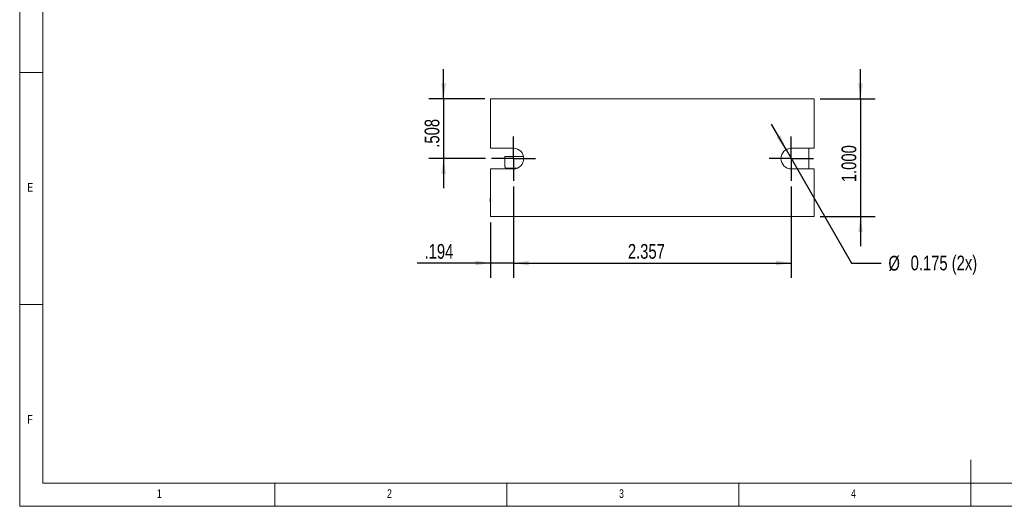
# Model space of a CAD drawing. Header units: inches. Extents: x 0.2 to 16.3, y 0.2 to 11.5.
# Tile 1 of 15: x 0.2 to 8.6, y 0.2 to 4.3. Entities that reach past the tile are written whole.
import ezdxf

# ---------------------------------------------------------------- set-up
doc = ezdxf.new("R2010")
doc.units = ezdxf.units.IN
doc.header["$MEASUREMENT"] = 0
doc.layers.add('FORMAT', color=7, linetype='Continuous')
doc.styles.add('SLDTEXTSTYLE0', font='TXT', dxfattribs={"width": 0.75})
doc.dimstyles.new('SLDDIMSTYLE0', dxfattribs={"dimtxt": 0.125, "dimasz": 0.13, "dimexe": 0, "dimexo": 0.0625, "dimgap": 0.03125, "dimtad": 2, "dimdec": 3, "dimzin": 12, "dimdsep": 46, "dimtxsty": 'Standard', "dimsah": 1, "dimcen": 0.09, "dimadec": 0, "dimazin": 0, "dimtfac": 1, "dimtdec": 3, "dimtofl": 0, "dimtmove": 0, "dimatfit": 3, "dimfxl": 0, "dimtolj": 1, "dimtzin": 12, "dimarcsym": 0})
doc.dimstyles.new('SLDDIMSTYLE1', dxfattribs={"dimtxt": 0.125, "dimasz": 0.13, "dimexe": 0, "dimexo": 0.0625, "dimgap": 0.03125, "dimtad": 2, "dimdec": 3, "dimzin": 12, "dimdsep": 46, "dimtxsty": 'Standard', "dimsah": 1, "dimcen": 0.09, "dimadec": 0, "dimazin": 0, "dimtfac": 1, "dimtdec": 3, "dimtofl": 0, "dimtmove": 0, "dimatfit": 3, "dimfxl": 0, "dimtolj": 1, "dimtzin": 12, "dimarcsym": 0})
doc.dimstyles.new('SLDDIMSTYLE2', dxfattribs={"dimtxt": 0.125, "dimasz": 0.13, "dimexe": 0, "dimexo": 0.0625, "dimgap": 0.03125, "dimtad": 0, "dimtih": 1, "dimtoh": 1, "dimdec": 3, "dimzin": 12, "dimdsep": 46, "dimtxsty": 'Standard', "dimsah": 1, "dimcen": 0.09, "dimadec": 0, "dimazin": 0, "dimtfac": 1, "dimtdec": 3, "dimtmove": 0, "dimatfit": 2, "dimfxl": 0, "dimtolj": 1, "dimtzin": 12, "dimarcsym": 0})
doc.dimstyles.new('SLDDIMSTYLE3', dxfattribs={"dimtxt": 0.125, "dimasz": 0.13, "dimexe": 0, "dimexo": 0.0625, "dimgap": 0.03125, "dimtad": 2, "dimdec": 3, "dimzin": 4, "dimdsep": 46, "dimtxsty": 'Standard', "dimsah": 1, "dimcen": 0.09, "dimadec": 0, "dimazin": 0, "dimtfac": 1, "dimtdec": 3, "dimtofl": 0, "dimtmove": 0, "dimatfit": 3, "dimfxl": 0, "dimtolj": 1, "dimtzin": 12, "dimarcsym": 0})

# ---------------------------------------------------------------- blocks, each defined once
blk = doc.blocks.new('*D14')
at = {"layer": 'FORMAT'}
for p, q in [((3.7937, 3.6545), (3.7937, 3.9045)), ((4.1424, 3.6545), (3.6687, 3.6545)), ((3.7937, 3.6545), (3.7937, 3.147)), ((4.1489, 3.147), (3.6687, 3.147)), ((3.7937, 3.147), (3.7937, 2.897))]:
    blk.add_line(p, q, dxfattribs=at)
for points in [[(3.7937, 3.6545), (3.8137, 3.7845), (3.7737, 3.7845)], [(3.7937, 3.147), (3.7737, 3.017), (3.8137, 3.017)]]:
    blk.add_solid(points, dxfattribs=at)
at = {"layer": 'FORMAT', "insert": (3.6326, 3.2392), "char_height": 0.125, "attachment_point": 1, "rotation": 90, "style": 'SLDTEXTSTYLE0'}
blk.add_mtext('.508', dxfattribs=at)
blk = doc.blocks.new('*D15')
at = {"layer": 'FORMAT'}
for p, q in [((4.3864, 2.9095), (4.3864, 2.1358)), ((4.1924, 2.6045), (4.1924, 2.1358)), ((4.1924, 2.2608), (3.5697, 2.2608)), ((4.3864, 2.2608), (4.1924, 2.2608)), ((4.3864, 2.2608), (4.6364, 2.2608))]:
    blk.add_line(p, q, dxfattribs=at)
for points in [[(4.1924, 2.2608), (4.0624, 2.2808), (4.0624, 2.2408)], [(4.3864, 2.2608), (4.5164, 2.2408), (4.5164, 2.2808)]]:
    blk.add_solid(points, dxfattribs=at)
at = {"layer": 'FORMAT', "insert": (3.6322, 2.422), "char_height": 0.125, "attachment_point": 1, "style": 'SLDTEXTSTYLE0'}
blk.add_mtext('.194', dxfattribs=at)
blk = doc.blocks.new('*D16')
at = {"layer": 'FORMAT'}
for p, q in [((4.3864, 2.9095), (4.3864, 2.1358)), ((6.7434, 2.9095), (6.7434, 2.1358)), ((4.3864, 2.2608), (6.7434, 2.2608))]:
    blk.add_line(p, q, dxfattribs=at)
for points in [[(4.3864, 2.2608), (4.5164, 2.2408), (4.5164, 2.2808)], [(6.7434, 2.2608), (6.6134, 2.2808), (6.6134, 2.2408)]]:
    blk.add_solid(points, dxfattribs=at)
at = {"layer": 'FORMAT', "insert": (5.3572, 2.422), "char_height": 0.125, "attachment_point": 1, "style": 'SLDTEXTSTYLE0'}
blk.add_mtext('2.357', dxfattribs=at)
blk = doc.blocks.new('*D17')
at = {"layer": 'FORMAT'}
for p, q in [((7.3312, 3.6545), (7.3312, 3.9045)), ((6.9874, 3.6545), (7.4562, 3.6545)), ((7.3312, 3.6545), (7.3312, 2.6545)), ((6.9874, 2.6545), (7.4562, 2.6545)), ((7.3312, 2.6545), (7.3312, 2.4045))]:
    blk.add_line(p, q, dxfattribs=at)
for points in [[(7.3312, 3.6545), (7.3512, 3.7845), (7.3112, 3.7845)], [(7.3312, 2.6545), (7.3112, 2.5245), (7.3512, 2.5245)]]:
    blk.add_solid(points, dxfattribs=at)
at = {"layer": 'FORMAT', "insert": (7.17, 2.9468), "char_height": 0.125, "attachment_point": 1, "rotation": 90, "style": 'SLDTEXTSTYLE0'}
blk.add_mtext('1.000', dxfattribs=at)
blk = doc.blocks.new('*D18')
at = {"layer": 'FORMAT'}
for p, q in [((6.6997, 3.2228), (6.5747, 3.4393)), ((6.6997, 3.2228), (7.2551, 2.2608)), ((7.2551, 2.2608), (7.5051, 2.2608))]:
    blk.add_line(p, q, dxfattribs=at)
blk.add_solid([(6.6997, 3.2228), (6.652, 3.3454), (6.6174, 3.3254)], dxfattribs=at)
at = {"layer": 'FORMAT', "char_height": 0.125, "attachment_point": 1, "style": 'SLDTEXTSTYLE0'}
for s, insert in [('%%c', (7.5676, 2.3218)), ('0.175 (2x)', (7.7561, 2.3237))]:
    blk.add_mtext(s, dxfattribs=dict(at, insert=insert))
blk = doc.blocks.new('SW_CENTERMARKSYMBOL_4')
at = {"layer": 'FORMAT', "color": 0}
for p, q in [((0, 0.1), (0, 0.1875)), ((0, 0), (0, 0.1)), ((-0.1, 0), (-0.1875, 0)), ((0, 0), (-0.1, 0)), ((0, 0), (0, -0.1)), ((0, 0), (0.1, 0)), ((0.1, 0), (0.1875, 0)), ((0, -0.1), (0, -0.1875))]:
    blk.add_line(p, q, dxfattribs=at)
blk = doc.blocks.new('SW_CENTERMARKSYMBOL_5')
at = {"layer": 'FORMAT', "color": 0}
for p, q in [((0, 0.1), (0, 0.1875)), ((0, 0), (0, 0.1)), ((-0.1, 0), (-0.1875, 0)), ((0, 0), (-0.1, 0)), ((0, 0), (0, -0.1)), ((0, 0), (0.1, 0)), ((0.1, 0), (0.1875, 0)), ((0, -0.1), (0, -0.1875))]:
    blk.add_line(p, q, dxfattribs=at)

msp = doc.modelspace()

# ---------------------------------------------------------------- linework, layer by layer
at = {"color": 7, "linetype": 'Continuous', "lineweight": 0}
for p, q in [((0.1969, 11.4961), (0.1969, 0.1969)), ((0.3937, 11.2992), (0.3937, 0.3937)), ((0.1969, 3.878), (0.3937, 3.878)), ((0.3937, 1.9094), (0.1969, 1.9094)), ((8.2677, 0.1969), (8.2677, 0.5906)), ((0.3937, 0.3937), (8.9685, 0.3937)), ((2.3622, 0.1969), (2.3622, 0.3937)), ((4.3307, 0.3937), (4.3307, 0.1969)), ((6.2992, 0.1969), (6.2992, 0.3937)), ((0.1969, 0.1969), (16.3386, 0.1969))]:
    msp.add_line(p, q, dxfattribs=at)
at = {"color": 7, "linetype": 'Continuous', "lineweight": 15}
for p, q in [((4.1924, 3.2345), (4.1924, 3.6545)), ((4.1924, 3.6545), (6.9374, 3.6545)), ((6.9374, 3.6545), (6.9374, 3.2345)), ((4.3864, 3.2345), (4.1924, 3.2345)), ((6.9374, 3.2345), (6.7434, 3.2345)), ((6.8937, 3.0595), (6.8937, 3.2345)), ((4.3118, 3.0758), (4.3118, 3.1644)), ((4.3118, 3.1644), (4.4722, 3.1644)), ((4.3512, 3.1644), (4.3118, 3.1644)), ((4.1924, 2.8595), (4.1924, 3.0595)), ((4.1924, 3.0595), (4.3864, 3.0595)), ((4.3216, 3.066), (4.3118, 3.0758)), ((4.4194, 3.066), (4.3216, 3.066)), ((6.7434, 3.0595), (6.9374, 3.0595)), ((6.9374, 3.0595), (6.9374, 2.8595)), ((4.1924, 2.6545), (4.1924, 2.8595)), ((6.9374, 2.8595), (6.9374, 2.6545)), ((4.1874, 2.8095), (4.1874, 2.7795)), ((4.1874, 2.8095), (4.1924, 2.8095)), ((4.1874, 2.7795), (4.1924, 2.7795)), ((4.1924, 2.6545), (6.9374, 2.6545)), ((4.1924, 2.6545), (4.3864, 2.6545)), ((4.1924, 2.6545), (4.3864, 2.6545)), ((4.3864, 2.6545), (4.4739, 2.6545)), ((4.3864, 2.6545), (4.4739, 2.6545)), ((6.6559, 2.6545), (6.7434, 2.6545)), ((6.6559, 2.6545), (6.7434, 2.6545)), ((6.7434, 2.6545), (6.9374, 2.6545)), ((6.7434, 2.6545), (6.9374, 2.6545))]:
    msp.add_line(p, q, dxfattribs=at)
for centre, start, end in [((4.3864, 3.147), 270, 90), ((6.7434, 3.147), 90, 270)]:
    msp.add_arc(centre, 0.0875, start, end, dxfattribs=at)

# ---------------------------------------------------------------- block references
at = {"layer": 'FORMAT'}
for name, p in [('SW_CENTERMARKSYMBOL_5', (4.3864, 3.147)), ('SW_CENTERMARKSYMBOL_4', (6.7434, 3.147))]:
    msp.add_blockref(name, p, dxfattribs=at)

# ---------------------------------------------------------------- texts
at = {"color": 7, "linetype": 'Continuous', "lineweight": 0, "char_height": 0.0729, "attachment_point": 1, "style": 'SLDTEXTSTYLE0'}
for s, insert in [('E', (0.2625, 2.9397)), ('F', (0.2625, 0.9712)), ('1', (1.3615, 0.3413)), ('2', (3.3136, 0.3413)), ('3', (5.2822, 0.3413)), ('4', (7.2507, 0.3413))]:
    msp.add_mtext(s, dxfattribs=dict(at, insert=insert))

# ---------------------------------------------------------------- dimensions: what is measured, and where the dimension line sits
at = {"layer": 'FORMAT'}
for base, p1, p2, dimstyle, picture, middle in [((3.7937447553, 3.1470464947), (4.1924496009, 3.6545464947), (4.1989496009, 3.1470464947), 'SLDDIMSTYLE1', '*D14', (3.7937447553, 3.4007964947)), ((7.3312, 2.6545), (6.9374, 3.6545), (6.9374, 2.6545), 'SLDDIMSTYLE3', '*D17', (7.3312, 3.1545))]:
    dim = msp.add_linear_dim(base=base, p1=p1, p2=p2, angle=90, dimstyle=dimstyle, dxfattribs=at)
    dim.commit()
    dim.dimension.update_dxf_attribs({"geometry": picture, "text_midpoint": middle, "dimtype": 160})
dim = msp.add_radius_dim(center=(6.7434, 3.147), mpoint=(6.6997, 3.2228), text='%%c0.175 (2x)', dimstyle='SLDDIMSTYLE2', override={"dimpost": '<>'}, dxfattribs=at)
dim.commit()
dim.dimension.update_dxf_attribs({"geometry": '*D18', "text_midpoint": (8.0404, 2.2608), "dimtype": 164})
for base, p2, dimstyle, picture, middle in [((4.1924, 2.2608), (4.1924, 2.6545), 'SLDDIMSTYLE1', '*D15', (3.7937, 2.2608)), ((6.7434, 2.2608), (6.7434, 2.9595), 'SLDDIMSTYLE0', '*D16', (5.5649, 2.2608))]:
    dim = msp.add_linear_dim(base=base, p1=(4.3864, 2.9595), p2=p2, dimstyle=dimstyle, dxfattribs=at)
    dim.commit()
    dim.dimension.update_dxf_attribs({"geometry": picture, "text_midpoint": middle, "dimtype": 160})

doc.saveas('drawing.dxf')
